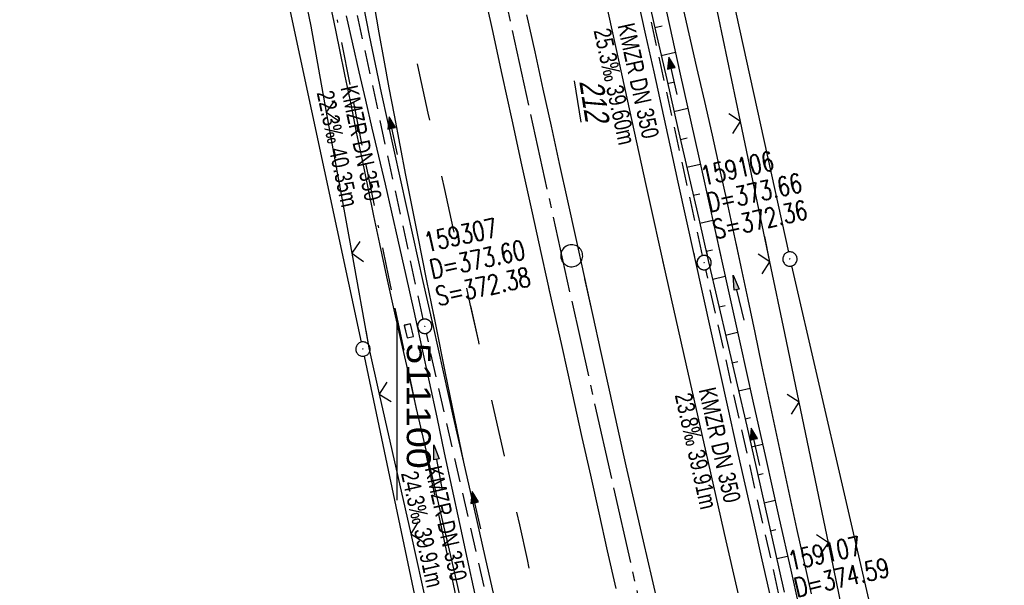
# Model space of a CAD drawing. Extents: x 510806 to 511233, y 466129 to 467087.
# Tile 5 of 35: x 511061 to 511163, y 466225 to 466285. Entities that reach past the tile are written whole.
import ezdxf

# ---------------------------------------------------------------- set-up
doc = ezdxf.new("R2010")
doc.units = 0
doc.header["$LTSCALE"] = 10
doc.header["$MEASUREMENT"] = 0
for name, pattern in [('ACAD_ISO16W100', [73, 15, -6.5, 15, -6.5, 15, -7, 1, -7]), ('ACHSE', [5.5, 4, -0.5, 0.5, -0.5]), ('AUSGEZOGEN', [0]), ('LT00', [0]), ('LT02', [0.4, 0.2, -0.2]), ('STRICHLINIE2', [0.375, 0.25, -0.125])]:
    doc.linetypes.add(name, pattern=pattern)
doc.layers.get('0').update_dxf_attribs({"linetype": 'LT00'})
for name, color, linetype in [('--EK_FBR', 1, 'LT00'), ('--EK_Halt-Pfeil', 4, 'LT00'), ('--EK_Haltung', 7, 'STRICHLINIE2'), ('--EK_Haltung-Text', 140, 'LT00'), ('--EK_Schacht-Text', 5, 'LT00'), ('--EL_DFK_AB_L', 21, 'LT00'), ('--EL_DFK_AB_P', 7, 'LT00'), ('--EL_Halt-Pfeil', 4, 'LT00'), ('--EL_Haltung', 182, 'STRICHLINIE2'), ('--EL_Haltung-Text', 182, 'LT00'), ('-AX-093', 35, 'ACHSE'), ('BAB-KABEL', 220, 'ACAD_ISO16W100'), ('DFK_AB_FLNR', 7, 'Continuous'), ('DFK_AB_L', 21, 'LT00'), ('DFK_AB_P', 7, 'LT00'), ('DFK_KATASTER', 250, 'LT00'), ('PFEIL', 140, 'AUSGEZOGEN'), ('V101_AFBR_BAB', 250, 'LT00'), ('V101_BOESCH', 250, 'LT00'), ('V101_BOSCHUNG', 250, 'LT00'), ('V101_GRABEN', 250, 'LT00'), ('V101_KA_PRUF', 182, 'LT00'), ('V101_LD_MARK', 250, 'LT00'), ('V101_LG_MARK', 250, 'LT02'), ('V101_SINKK', 182, 'LT00'), ('V101_ZAUN', 40, 'LT00'), ('V102_AFBR_BAB', 250, 'LT00'), ('V102_BOESCH', 250, 'LT00'), ('V102_BOSCHUNG', 250, 'LT00'), ('V102_GRABEN', 250, 'LT00'), ('V102_KA_PRUF', 182, 'LT00'), ('V102_LD_MARK', 250, 'LT00'), ('V102_LG_MARK', 51, 'LT02'), ('V102_RASTER', 250, 'LT00'), ('V102_SINKK', 182, 'LT00'), ('V102_ZAUN', 40, 'LT00')]:
    doc.layers.add(name, color=color, linetype=linetype)
doc.styles.add('Haltungsbeschriftung', font='ARIAL.TTF', dxfattribs={"width": 0.75})
doc.styles.add('schachtbeschriftung', font='romans.shx', dxfattribs={"width": 0.75, "height": 2})
doc.styles.get("Standard").update_dxf_attribs({"font": 'ARIAL.TTF'})

# ---------------------------------------------------------------- blocks, each defined once
blk = doc.blocks.new('SYMB0003')
at = {"color": 0, "linetype": 'ByBlock'}
for p, q in [((-0.015712, 0), (0.010166, 0.012015)), ((0, -0.021257), (-0.015712, 0)), ((0.010166, 0.012015), (0, -0.021257))]:
    blk.add_line(p, q, dxfattribs=at)
for points in [[(-0.031395, 0.499013), (-0.093691, 0.491144), (-0.154509, 0.475528), (-0.21289, 0.452414), (-0.267913, 0.422164), (-0.318712, 0.385257), (-0.364484, 0.342274), (-0.404509, 0.293893), (-0.438154, 0.240877), (-0.464888, 0.184062), (-0.484292, 0.124345), (-0.496058, 0.062667), (-0.5, 0)], [(-0.5, 0), (-0.496058, -0.062667), (-0.484292, -0.124345), (-0.464888, -0.184062), (-0.438154, -0.240877), (-0.404509, -0.293893), (-0.364485, -0.342274), (-0.318712, -0.385257), (-0.267914, -0.422164), (-0.21289, -0.452414), (-0.154509, -0.475529), (-0.093691, -0.491144), (-0.031395, -0.499014), (0.031395, -0.499014)], [(0.5, 0), (0.496057, 0.062667), (0.484292, 0.124345), (0.464888, 0.184062), (0.438153, 0.240877), (0.404509, 0.293893), (0.364484, 0.342274), (0.318712, 0.385257), (0.267913, 0.422164), (0.21289, 0.452414), (0.154509, 0.475528), (0.093691, 0.491144), (0.031395, 0.499013), (-0.031395, 0.499013)], [(0.031395, -0.499014), (0.093691, -0.491144), (0.154509, -0.475529), (0.21289, -0.452414), (0.267914, -0.422164), (0.318712, -0.385257), (0.364485, -0.342274), (0.404509, -0.293893), (0.438154, -0.240877), (0.464889, -0.184062), (0.484292, -0.124345), (0.496058, -0.062667), (0.5, 0)]]:
    blk.add_lwpolyline(points, dxfattribs=at)
blk = doc.blocks.new('Pfreil3')
at = {"layer": 'PFEIL'}
blk.add_hatch(color=256, dxfattribs=at).paths.add_polyline_path([(-1.55, 0.27), (-1.55, -0.27), (0, 0)])
for p, q in [((-1.55, 0), (-4.83, 0)), ((-1.55, -0.27), (-1.55, 0.27)), ((-1.55, 0.27), (0, 0)), ((0, 0), (-1.55, -0.27))]:
    blk.add_line(p, q, dxfattribs=at)
blk = doc.blocks.new('SYMB0002')
at = {"color": 0, "linetype": 'ByBlock'}
for points in [[(-0.031395, 0.499013), (-0.093691, 0.491144), (-0.154509, 0.475528), (-0.21289, 0.452414), (-0.267913, 0.422164), (-0.318712, 0.385257), (-0.364484, 0.342274), (-0.404509, 0.293893), (-0.438154, 0.240877), (-0.464888, 0.184062), (-0.484292, 0.124345), (-0.496058, 0.062667), (-0.5, 0)], [(0.5, 0), (0.496057, 0.062667), (0.484292, 0.124345), (0.464888, 0.184062), (0.438153, 0.240877), (0.404509, 0.293893), (0.364484, 0.342274), (0.318712, 0.385257), (0.267913, 0.422164), (0.21289, 0.452414), (0.154509, 0.475528), (0.093691, 0.491144), (0.031395, 0.499013), (-0.031395, 0.499013)], [(-0.5, 0), (-0.496058, -0.062667), (-0.484292, -0.124345), (-0.464888, -0.184062), (-0.438154, -0.240877), (-0.404509, -0.293893), (-0.364485, -0.342274), (-0.318712, -0.385257), (-0.267914, -0.422164), (-0.21289, -0.452414), (-0.154509, -0.475529), (-0.093691, -0.491144), (-0.031395, -0.499014), (0.031395, -0.499014)], [(0.031395, -0.499014), (0.093691, -0.491144), (0.154509, -0.475529), (0.21289, -0.452414), (0.267914, -0.422164), (0.318712, -0.385257), (0.364485, -0.342274), (0.404509, -0.293893), (0.438154, -0.240877), (0.464889, -0.184062), (0.484292, -0.124345), (0.496058, -0.062667), (0.5, 0)]]:
    blk.add_lwpolyline(points, dxfattribs=at)
blk = doc.blocks.new('SYMB0024')
at = {"color": 0, "linetype": 'ByBlock'}
for p, q in [((-0.5, 0.5), (0, 0)), ((0, 0), (0.5, 0.5))]:
    blk.add_line(p, q, dxfattribs=at)
blk = doc.blocks.new('SYMB0652')
at = {"color": 0, "linetype": 'ByBlock'}
blk.add_lwpolyline([(-0.15, -0.075), (0.15, -0.075), (0.15, 0.075), (-0.15, 0.075), (-0.15, -0.075)], dxfattribs=at)
blk = doc.blocks.new('SYMB0070')
at = {"color": 0, "linetype": 'ByBlock'}
for p, q in [((-0.5, 0), (0.2, 0)), ((0.5, 0), (0.2, 0.1)), ((0.2, 0.1), (0.2, 0)), ((0.468, 0), (0.21, 0.086)), ((0.21, 0.086), (0.21, -0.086)), ((0.21, -0.086), (0.468, 0)), ((0.22, -0.072), (0.437, 0)), ((0.23, -0.058), (0.405, 0)), ((0.24, -0.045), (0.374, 0)), ((0.342, 0), (0.25, 0.031)), ((0.25, 0.031), (0.25, -0.031)), ((0.25, -0.031), (0.342, 0)), ((0.26, -0.017), (0.31, 0)), ((0.27, -0.003), (0.279, 0))]:
    blk.add_line(p, q, dxfattribs=at)
for points in [[(0.2, 0), (0.2, -0.1), (0.5, 0)], [(0.437, 0), (0.22, 0.072), (0.22, -0.072)], [(0.405, 0), (0.23, 0.058), (0.23, -0.058)], [(0.374, 0), (0.24, 0.045), (0.24, -0.045)], [(0.31, 0), (0.26, 0.017), (0.26, -0.017)], [(0.279, 0), (0.27, 0.003), (0.27, -0.003)]]:
    blk.add_lwpolyline(points, dxfattribs=at)

msp = doc.modelspace()

# ---------------------------------------------------------------- linework, layer by layer
at = {"layer": '--EK_FBR'}
for points in [[(511122.87, 466225.06), (511121.99, 466229.01), (511121.11, 466232.96), (511120.23, 466236.91), (511119.35, 466240.86), (511118.29, 466245.62), (511117.23, 466250.38), (511116.17, 466255.14), (511115.12, 466259.9), (511114.07, 466264.66), (511113.03, 466269.38), (511112, 466274.09), (511110.97, 466278.81), (511109.95, 466283.53), (511108.92, 466288.24)], [(511125.13, 466286.76), (511125.97, 466282.92), (511126.81, 466279.08), (511127.66, 466275.25), (511128.51, 466271.41), (511129.35, 466267.57), (511130.22, 466263.63), (511131.08, 466259.69), (511131.95, 466255.74), (511132.81, 466251.8), (511133.68, 466247.86), (511134.55, 466243.92), (511135.44, 466239.95), (511136.33, 466235.98), (511137.23, 466232.01), (511138.13, 466228.04), (511139.03, 466224.07)], [(511106.96, 466238.26), (511105.9, 466242.99), (511104.84, 466247.72), (511103.78, 466252.45), (511102.73, 466257.18), (511101.67, 466261.92), (511101.01, 466264.91), (511100.34, 466267.91), (511099.68, 466270.91), (511099.02, 466273.9), (511098.37, 466276.9), (511097.74, 466279.91), (511097.11, 466282.91), (511096.51, 466285.92)], [(511113.52, 466285.07), (511114.37, 466281.18), (511115.22, 466277.29), (511116.08, 466273.4), (511116.94, 466269.51), (511117.8, 466265.62), (511118.67, 466261.65), (511119.53, 466257.69), (511120.4, 466253.72), (511121.27, 466249.75), (511122.14, 466245.79), (511123.03, 466241.83), (511123.91, 466237.89), (511124.8, 466233.96), (511125.7, 466230.02), (511126.6, 466226.09), (511127.51, 466222.16)], [(511130.99, 466260.12), (511131.08, 466259.69), (511131.95, 466255.74), (511132.81, 466251.8), (511133.68, 466247.86), (511134.55, 466243.92), (511135.44, 466239.95), (511136.33, 466235.98), (511137.23, 466232.01), (511138.13, 466228.04), (511139.03, 466224.07), (511139.93, 466220.1), (511141, 466215.38), (511142.07, 466210.65), (511143.15, 466205.93), (511144.23, 466201.21), (511145.31, 466196.48), (511146.72, 466190.4), (511148.14, 466184.32), (511149.57, 466178.25), (511151, 466172.17), (511152, 466167.98), (511152.99, 466163.79), (511153.72, 466160.76)], [(511119.59, 466257.43), (511120.4, 466253.72), (511121.27, 466249.75), (511122.14, 466245.79), (511123.03, 466241.83), (511123.91, 466237.89), (511124.8, 466233.96), (511125.7, 466230.02), (511126.6, 466226.09), (511127.51, 466222.16)], [(511122.87, 466225.06), (511121.99, 466229.01), (511121.11, 466232.96), (511120.23, 466236.91), (511119.35, 466240.86), (511118.29, 466245.62), (511117.23, 466250.38), (511116.17, 466255.14), (511115.86, 466256.55)], [(511125.87, 466156.4), (511124.7, 466161.34), (511123.51, 466166.37), (511122.55, 466170.4), (511121.59, 466174.43), (511120.64, 466178.46), (511119.69, 466182.48), (511118.74, 466186.51), (511117.81, 466190.54), (511116.92, 466194.39), (511116.03, 466198.25), (511115.15, 466202.1), (511114.28, 466205.95), (511113.41, 466209.81), (511112.53, 466213.66), (511111.42, 466218.58), (511110.3, 466223.5), (511109.18, 466228.42), (511108.07, 466233.34), (511106.96, 466238.26)], [(511125.87, 466156.4), (511124.7, 466161.34), (511123.51, 466166.37), (511122.55, 466170.4), (511121.59, 466174.43), (511120.64, 466178.46), (511119.69, 466182.48), (511118.74, 466186.51), (511117.81, 466190.54), (511116.92, 466194.39), (511116.03, 466198.25), (511115.15, 466202.1), (511114.28, 466205.95), (511113.41, 466209.81), (511112.53, 466213.66), (511111.42, 466218.58), (511110.3, 466223.5), (511109.18, 466228.42), (511108.07, 466233.34), (511106.96, 466238.26)]]:
    msp.add_lwpolyline(points, dxfattribs=at)
at = {"layer": '--EK_Haltung'}
for p, q in [((511131.92, 466259.87), (511123.76, 466297.08)), ((511102.72, 466253.22), (511094.51, 466291.19)), ((511140.69, 466220.93), (511132.25, 466258.41)), ((511111.57, 466214.29), (511103.05, 466251.75))]:
    msp.add_line(p, q, dxfattribs=at)
at = {"layer": '--EL_DFK_AB_L'}
for p, q in [((511115.95, 466374.01), (511140.89, 466260.25)), ((511096.26, 466250.83), (511071.93, 466364.17)), ((511141.22, 466258.79), (511163.46, 466162.28)), ((511116.5, 466154.93), (511096.57, 466249.37))]:
    msp.add_line(p, q, dxfattribs=at)
at = {"layer": '--EL_Haltung'}
for p, q in [((511131.92, 466259.87), (511123.76, 466297.08)), ((511102.72, 466253.22), (511094.51, 466291.19)), ((511140.69, 466220.93), (511132.25, 466258.41)), ((511111.57, 466214.29), (511103.05, 466251.75))]:
    msp.add_line(p, q, dxfattribs=at)
at = {"layer": '-AX-093', "ltscale": 0.2}
msp.add_lwpolyline([(511065.02, 466529.33), (511068.32, 466509.61), (511071.7, 466489.89), (511075.16, 466470.2), (511078.7, 466450.51), (511082.31, 466430.84), (511086.01, 466411.19), (511089.78, 466391.54), (511093.63, 466371.92), (511097.56, 466352.31), (511101.57, 466332.71), (511105.53, 466313.74), (511109.7, 466294.18), (511113.93, 466274.63), (511118.24, 466255.1), (511122.6, 466235.59), (511127.03, 466216.08), (511131.52, 466196.59), (511136.05, 466177.11), (511140.39, 466158.67)], dxfattribs=at)
at = {"layer": 'BAB-KABEL', "ltscale": 0.03, "flags": 128}
msp.add_lwpolyline([(510972.24, 467068.61), (510975.91, 466996.57), (510977.98, 466968.8), (510979.79, 466948.12), (510983.5, 466918.71), (510987.42, 466888.38), (510991.02, 466862.11), (510995.17, 466835.48), (510999.66, 466809.43), (511004.38, 466787.08), (511010.67, 466758.22), (511015.84, 466724.86), (511019.99, 466699.02), (511022.7, 466674.98), (511023.84, 466667.26), (511024.5, 466662.02), (511024.36, 466656.98), (511021.99, 466652.4), (511015.67, 466649.5), (511014.88, 466647.88), (511015.76, 466640.01), (511016.16, 466634.18), (511017.33, 466627.88), (511020.62, 466626.04), (511027.57, 466625.36), (511028.73, 466623.98), (511029.53, 466622.08), (511030.32, 466618.59), (511034.12, 466593.59), (511037.32, 466574.49), (511041.92, 466544.36), (511045.92, 466522.33), (511050.71, 466494.71), (511055.61, 466464.59), (511063.51, 466423.43), (511071.81, 466385.81), (511078.52, 466354.09), (511085.03, 466325.47), (511091.12, 466297.54), (511098.83, 466258.82), (511106.63, 466221.87), (511109.23, 466209.78), (511117.68, 466173.99), (511121.99, 466155.79)], dxfattribs=at)
at = {"layer": 'DFK_AB_L'}
for p, q in [((511115.95, 466374.01), (511140.89, 466260.25)), ((511096.26, 466250.83), (511071.93, 466364.17)), ((511141.22, 466258.79), (511163.46, 466162.28)), ((511116.5, 466154.93), (511096.57, 466249.37))]:
    msp.add_line(p, q, dxfattribs=at)
at = {"layer": 'DFK_KATASTER'}
for p, q in [((511115.95, 466374.01), (511140.89, 466260.25)), ((511096.26, 466250.83), (511071.93, 466364.17))]:
    msp.add_line(p, q, dxfattribs=at)
at = {"layer": 'V101_AFBR_BAB'}
for points in [[(511122.87, 466225.06), (511121.99, 466229.01), (511121.11, 466232.96), (511120.23, 466236.91), (511119.35, 466240.86), (511118.29, 466245.62), (511117.23, 466250.38), (511116.17, 466255.14), (511115.12, 466259.9), (511114.07, 466264.66), (511113.03, 466269.38), (511112, 466274.09), (511110.97, 466278.81), (511109.95, 466283.53), (511108.92, 466288.24)], [(511125.13, 466286.76), (511125.97, 466282.92), (511126.81, 466279.08), (511127.66, 466275.25), (511128.51, 466271.41), (511129.35, 466267.57), (511130.22, 466263.63), (511131.08, 466259.69), (511131.95, 466255.74), (511132.81, 466251.8), (511133.68, 466247.86), (511134.55, 466243.92), (511135.44, 466239.95), (511136.33, 466235.98), (511137.23, 466232.01), (511138.13, 466228.04), (511139.03, 466224.07)], [(511106.96, 466238.26), (511105.9, 466242.99), (511104.84, 466247.72), (511103.78, 466252.45), (511102.73, 466257.18), (511101.67, 466261.92), (511101.01, 466264.91), (511100.34, 466267.91), (511099.68, 466270.91), (511099.02, 466273.9), (511098.37, 466276.9), (511097.74, 466279.91), (511097.11, 466282.91), (511096.51, 466285.92)], [(511113.52, 466285.07), (511114.37, 466281.18), (511115.22, 466277.29), (511116.08, 466273.4), (511116.94, 466269.51), (511117.8, 466265.62), (511118.67, 466261.65), (511119.53, 466257.69), (511120.4, 466253.72), (511121.27, 466249.75), (511122.14, 466245.79), (511123.03, 466241.83), (511123.91, 466237.89), (511124.8, 466233.96), (511125.7, 466230.02), (511126.6, 466226.09), (511127.51, 466222.16)]]:
    msp.add_lwpolyline(points, dxfattribs=at)
at = {"layer": 'V101_AFBR_BAB', "color": 2}
msp.add_lwpolyline([(511125.87, 466156.4), (511124.7, 466161.34), (511123.51, 466166.37), (511122.55, 466170.4), (511121.59, 466174.43), (511120.64, 466178.46), (511119.69, 466182.48), (511118.74, 466186.51), (511117.81, 466190.54), (511116.92, 466194.39), (511116.03, 466198.25), (511115.15, 466202.1), (511114.28, 466205.95), (511113.41, 466209.81), (511112.53, 466213.66), (511111.42, 466218.58), (511110.3, 466223.5), (511109.18, 466228.42), (511108.07, 466233.34), (511106.96, 466238.26)], dxfattribs=at)
at = {"layer": 'V101_BOESCH'}
msp.add_lwpolyline([(511125.86, 466288.51), (511127.01, 466283.39), (511128.17, 466278.28), (511129.34, 466273.16), (511130.52, 466268.05), (511131.52, 466263.71), (511132.52, 466259.38), (511133.53, 466255.04), (511134.53, 466250.71), (511135.54, 466246.37), (511136.53, 466242.04), (511137.53, 466237.7), (511138.51, 466233.36), (511139.48, 466229.02), (511140.44, 466224.67)], dxfattribs=at)
at = {"layer": 'V101_BOSCHUNG'}
for p, q in [((511126.93, 466283.73), (511127.68, 466283.91)), ((511127.6, 466280.81), (511129.08, 466281.15)), ((511128.26, 466277.88), (511128.99, 466278.05)), ((511128.93, 466274.96), (511130.38, 466275.29)), ((511129.6, 466272.03), (511130.31, 466272.2)), ((511130.27, 466269.11), (511131.68, 466269.43)), ((511130.95, 466266.18), (511131.64, 466266.35)), ((511131.62, 466263.26), (511132.98, 466263.58)), ((511132.3, 466260.34), (511132.96, 466260.49)), ((511132.98, 466257.42), (511134.28, 466257.72)), ((511133.66, 466254.5), (511134.29, 466254.64)), ((511134.33, 466251.57), (511135.58, 466251.86)), ((511135.01, 466248.65), (511135.62, 466248.79)), ((511135.69, 466245.73), (511136.88, 466246)), ((511136.36, 466242.8), (511136.94, 466242.94)), ((511137.03, 466239.88), (511138.18, 466240.15)), ((511137.69, 466236.95), (511138.27, 466237.09)), ((511138.36, 466234.03), (511139.49, 466234.29)), ((511139.01, 466231.1), (511139.58, 466231.23)), ((511139.67, 466228.18), (511140.8, 466228.43))]:
    msp.add_line(p, q, dxfattribs=at)
at = {"layer": 'V101_GRABEN'}
for points in [[(511127.33, 466289.07), (511128.46, 466283.95), (511129.59, 466278.84), (511130.73, 466273.72), (511131.86, 466268.61), (511133.19, 466262.61), (511134.52, 466256.62), (511135.85, 466250.63), (511137.18, 466244.64), (511138.52, 466238.65), (511139.86, 466232.65), (511141.2, 466226.67), (511142.54, 466220.68)], [(511106.8, 466223.23), (511106.01, 466226.67), (511105.22, 466230.11), (511104.42, 466233.56), (511103.62, 466237), (511102.82, 466240.44), (511102.03, 466243.88), (511101.24, 466247.32), (511100.46, 466250.77), (511099.69, 466254.22), (511098.93, 466257.67), (511098.18, 466261.12), (511097.57, 466264.04), (511096.96, 466266.95), (511096.36, 466269.87), (511095.76, 466272.79), (511095.17, 466275.71), (511094.57, 466278.64), (511093.97, 466281.56), (511093.37, 466284.48), (511092.62, 466288.07)], [(511129.67, 466286.6), (511130.49, 466283.07), (511131.3, 466279.54), (511132.11, 466276.01), (511132.91, 466272.48), (511133.7, 466268.94), (511134.45, 466265.53), (511135.19, 466262.11), (511135.92, 466258.69), (511136.64, 466255.27), (511137.37, 466251.85), (511138.09, 466248.43), (511138.81, 466245.01), (511139.53, 466241.58), (511140.26, 466238.16), (511140.99, 466234.75), (511141.74, 466231.33), (511142.49, 466227.92), (511143.26, 466224.51)], [(511094.65, 466284.94), (511095.32, 466282.01), (511096, 466279.08), (511096.68, 466276.14), (511097.36, 466273.21), (511098.05, 466270.28), (511098.73, 466267.35), (511099.4, 466264.41), (511100.07, 466261.48), (511100.9, 466257.78), (511101.72, 466254.08), (511102.53, 466250.38), (511103.33, 466246.67), (511104.13, 466242.97), (511104.92, 466239.26), (511105.72, 466235.55), (511106.51, 466231.85), (511107.31, 466228.14), (511108.11, 466224.43)]]:
    msp.add_lwpolyline(points, dxfattribs=at)
at = {"layer": 'V101_LD_MARK'}
for points in [[(511150.64, 466160.28), (511149.46, 466165.3), (511147.27, 466174.54), (511145.1, 466183.79), (511142.94, 466193.04), (511140.78, 466202.29), (511138.64, 466211.54), (511136.51, 466220.79), (511134.39, 466230.05), (511132.29, 466239.31), (511130.19, 466248.57), (511128.12, 466257.84), (511126.06, 466267.11), (511123.79, 466277.46), (511121.53, 466287.82), (511119.3, 466298.17), (511117.08, 466308.54), (511114.89, 466318.9), (511112.71, 466329.28), (511110.56, 466339.65), (511108.42, 466350.03), (511106.3, 466360.41), (511104.48, 466369.38)], [(511106.96, 466238.26), (511105.99, 466243.01), (511105.02, 466247.76), (511104.06, 466252.51), (511103.1, 466257.25), (511102.15, 466262.01), (511101.53, 466265.14), (511100.91, 466268.28), (511100.3, 466271.42), (511099.7, 466274.56), (511099.16, 466277.43), (511098.64, 466280.3), (511098.12, 466283.17), (511097.62, 466286.04)]]:
    msp.add_lwpolyline(points, dxfattribs=at)
at = {"layer": 'V101_LG_MARK', "ltscale": 3, "flags": 128}
msp.add_lwpolyline([(511130, 466157.04), (511129.6, 466158.73), (511128.63, 466162.89), (511127.67, 466167.05), (511126.3, 466172.91), (511124.93, 466178.78), (511123.56, 466184.64), (511122.19, 466190.5), (511121.29, 466194.35), (511120.39, 466198.2), (511119.49, 466202.06), (511118.6, 466205.91), (511117.72, 466209.77), (511116.84, 466213.63), (511116.02, 466217.24), (511115.21, 466220.85), (511114.41, 466224.47), (511113.61, 466228.08), (511112.8, 466231.7), (511112, 466235.31), (511111.2, 466238.93), (511110.31, 466242.91), (511109.41, 466246.88), (511108.52, 466250.86), (511107.63, 466254.83), (511106.74, 466258.81), (511105.86, 466262.79), (511104.98, 466266.79), (511104.11, 466270.79), (511103.24, 466274.79), (511102.38, 466278.79), (511101.52, 466282.79), (511100.66, 466286.8), (511099.69, 466291.31), (511098.73, 466295.82), (511097.76, 466300.33), (511096.79, 466304.85), (511095.83, 466309.36), (511094.74, 466314.48), (511093.65, 466319.6), (511092.57, 466324.73), (511091.48, 466329.85)], dxfattribs=at)
at = {"layer": 'V101_ZAUN'}
for p, q in [((511135.89, 466273.9), (511132.82, 466288.58)), ((511092.59, 466274.88), (511095.25, 466260.12)), ((511138.96, 466259.22), (511135.89, 466273.9)), ((511098.12, 466245.4), (511101.41, 466230.76)), ((511145.07, 466229.85), (511142.02, 466244.53)), ((511101.41, 466230.76), (511104.7, 466216.13)), ((511148.12, 466215.16), (511145.07, 466229.85))]:
    msp.add_line(p, q, dxfattribs=at)
for points in [[(511089.79, 466289.61), (511090.97, 466283.89), (511092.59, 466274.88)], [(511095.25, 466260.12), (511097.04, 466250.22), (511098.12, 466245.4)], [(511142.02, 466244.53), (511140.52, 466251.78), (511138.96, 466259.22)]]:
    msp.add_lwpolyline(points, dxfattribs=at)
at = {"layer": 'V102_AFBR_BAB'}
for points in [[(511130.99, 466260.12), (511131.08, 466259.69), (511131.95, 466255.74), (511132.81, 466251.8), (511133.68, 466247.86), (511134.55, 466243.92), (511135.44, 466239.95), (511136.33, 466235.98), (511137.23, 466232.01), (511138.13, 466228.04), (511139.03, 466224.07), (511139.93, 466220.1), (511141, 466215.38), (511142.07, 466210.65), (511143.15, 466205.93), (511144.23, 466201.21), (511145.31, 466196.48), (511146.72, 466190.4), (511148.14, 466184.32), (511149.57, 466178.25), (511151, 466172.17), (511152, 466167.98), (511152.99, 466163.79), (511153.72, 466160.76)], [(511119.59, 466257.43), (511120.4, 466253.72), (511121.27, 466249.75), (511122.14, 466245.79), (511123.03, 466241.83), (511123.91, 466237.89), (511124.8, 466233.96), (511125.7, 466230.02), (511126.6, 466226.09), (511127.51, 466222.16)], [(511122.87, 466225.06), (511121.99, 466229.01), (511121.11, 466232.96), (511120.23, 466236.91), (511119.35, 466240.86), (511118.29, 466245.62), (511117.23, 466250.38), (511116.17, 466255.14), (511115.86, 466256.55)], [(511106.96, 466238.26), (511106.96, 466238.26), (511105.9, 466242.99), (511104.84, 466247.72), (511103.78, 466252.45), (511103.52, 466253.64)]]:
    msp.add_lwpolyline(points, dxfattribs=at)
at = {"layer": 'V102_AFBR_BAB', "color": 2}
msp.add_lwpolyline([(511125.87, 466156.4), (511124.7, 466161.34), (511123.51, 466166.37), (511122.55, 466170.4), (511121.59, 466174.43), (511120.64, 466178.46), (511119.69, 466182.48), (511118.74, 466186.51), (511117.81, 466190.54), (511116.92, 466194.39), (511116.03, 466198.25), (511115.15, 466202.1), (511114.28, 466205.95), (511113.41, 466209.81), (511112.53, 466213.66), (511111.42, 466218.58), (511110.3, 466223.5), (511109.18, 466228.42), (511108.07, 466233.34), (511106.96, 466238.26)], dxfattribs=at)
at = {"layer": 'V102_BOESCH'}
msp.add_lwpolyline([(511132.28, 466260.43), (511132.52, 466259.38), (511133.53, 466255.04), (511134.53, 466250.71), (511135.54, 466246.37), (511136.53, 466242.04), (511137.53, 466237.7), (511138.51, 466233.36), (511139.48, 466229.02), (511140.44, 466224.67)], dxfattribs=at)
at = {"layer": 'V102_BOSCHUNG'}
for p, q in [((511132.3, 466260.34), (511132.96, 466260.49)), ((511132.98, 466257.42), (511134.28, 466257.72)), ((511133.66, 466254.5), (511134.29, 466254.64)), ((511134.33, 466251.57), (511135.58, 466251.86)), ((511135.01, 466248.65), (511135.62, 466248.79)), ((511135.69, 466245.73), (511136.88, 466246)), ((511136.36, 466242.8), (511136.94, 466242.94)), ((511137.03, 466239.88), (511138.18, 466240.15)), ((511137.69, 466236.95), (511138.27, 466237.09)), ((511138.36, 466234.03), (511139.49, 466234.29)), ((511139.01, 466231.1), (511139.58, 466231.23)), ((511139.67, 466228.18), (511140.8, 466228.43))]:
    msp.add_line(p, q, dxfattribs=at)
at = {"layer": 'V102_GRABEN'}
for points in [[(511133.61, 466260.74), (511134.52, 466256.62), (511135.85, 466250.63), (511137.18, 466244.64), (511138.52, 466238.65), (511139.86, 466232.65), (511141.2, 466226.67), (511142.54, 466220.68)], [(511135.39, 466261.16), (511135.92, 466258.69), (511136.64, 466255.27), (511137.37, 466251.85), (511138.09, 466248.43), (511138.81, 466245.01), (511139.53, 466241.58), (511140.26, 466238.16), (511140.99, 466234.75), (511141.74, 466231.33), (511142.49, 466227.92), (511143.26, 466224.51)], [(511101.9, 466253.26), (511102.53, 466250.38), (511103.33, 466246.67), (511104.13, 466242.97), (511104.92, 466239.26), (511105.72, 466235.55), (511106.51, 466231.85), (511107.31, 466228.14), (511108.11, 466224.43), (511108.91, 466220.73), (511109.73, 466217.03), (511110.56, 466213.33), (511111.44, 466209.44), (511112.34, 466205.55), (511113.24, 466201.66), (511114.16, 466197.78), (511115.08, 466193.89), (511116, 466190.01), (511121.92, 466165.39), (511124.17, 466156.13)], [(511106.8, 466223.23), (511106.01, 466226.67), (511105.22, 466230.11), (511104.42, 466233.56), (511103.62, 466237), (511102.82, 466240.44), (511102.03, 466243.88), (511101.24, 466247.32), (511100.46, 466250.77), (511100, 466252.81)]]:
    msp.add_lwpolyline(points, dxfattribs=at)
at = {"layer": 'V102_LD_MARK'}
for points in [[(511150.64, 466160.28), (511149.46, 466165.3), (511147.27, 466174.54), (511145.1, 466183.79), (511142.94, 466193.04), (511140.78, 466202.29), (511138.64, 466211.54), (511136.51, 466220.79), (511134.39, 466230.05), (511132.29, 466239.31), (511130.19, 466248.57), (511128.12, 466257.84), (511127.78, 466259.37)], [(511106.96, 466238.26), (511105.99, 466243.01), (511105.02, 466247.76), (511104.06, 466252.51), (511103.82, 466253.71)]]:
    msp.add_lwpolyline(points, dxfattribs=at)
at = {"layer": 'V102_LG_MARK', "ltscale": 3, "flags": 128}
msp.add_lwpolyline([(511130, 466157.04), (511129.6, 466158.73), (511128.63, 466162.89), (511127.67, 466167.05), (511126.3, 466172.91), (511124.93, 466178.78), (511123.56, 466184.64), (511122.19, 466190.5), (511121.29, 466194.35), (511120.39, 466198.2), (511119.49, 466202.06), (511118.6, 466205.91), (511117.72, 466209.77), (511116.84, 466213.63), (511116.02, 466217.24), (511115.21, 466220.85), (511114.41, 466224.47), (511113.61, 466228.08), (511112.8, 466231.7), (511112, 466235.31), (511111.2, 466238.93), (511110.31, 466242.91), (511109.41, 466246.88), (511108.52, 466250.86), (511107.68, 466254.62)], dxfattribs=at)
at = {"layer": 'V102_RASTER'}
msp.add_line((511100, 466234.31), (511100, 466252.81), dxfattribs=at)
at = {"layer": 'V102_ZAUN'}
for p, q in [((511138.96, 466259.22), (511138.41, 466261.88)), ((511098.12, 466245.4), (511101.41, 466230.76)), ((511145.07, 466229.85), (511142.02, 466244.53)), ((511101.41, 466230.76), (511104.7, 466216.13)), ((511148.12, 466215.16), (511145.07, 466229.85))]:
    msp.add_line(p, q, dxfattribs=at)
for points in [[(511142.02, 466244.53), (511140.52, 466251.78), (511138.96, 466259.22)], [(511096.71, 466252.03), (511097.04, 466250.22), (511098.12, 466245.4)]]:
    msp.add_lwpolyline(points, dxfattribs=at)

# ---------------------------------------------------------------- block references
at = {"layer": '--EK_Halt-Pfeil', "yscale": 4, "zscale": 4}
for p, xscale, rotation in [((511128.82, 466278.69), 4.00000000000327, 102.3731699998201), ((511099.59, 466272.42), 3.999999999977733, 102.2029700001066), ((511137.45, 466239.89), 3.999999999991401, 102.6922300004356), ((511108.28, 466233.24), 3.999999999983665, 102.8129899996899)]:
    msp.add_blockref('SYMB0070', p, dxfattribs=dict(at, xscale=xscale, rotation=rotation))
at = {"layer": '--EL_DFK_AB_P', "xscale": 1.500000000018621, "yscale": 1.5, "zscale": 1.5, "rotation": 264.7377099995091}
for p in [(511141.05, 466259.52), (511096.42, 466250.1)]:
    msp.add_blockref('SYMB0003', p, dxfattribs=at)
at = {"layer": '--EL_Halt-Pfeil', "yscale": 4, "zscale": 4}
for p, xscale, rotation in [((511128.82, 466278.69), 4.00000000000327, 102.3731699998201), ((511099.59, 466272.42), 3.999999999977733, 102.2029700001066), ((511137.45, 466239.89), 3.999999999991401, 102.6922300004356), ((511108.28, 466233.24), 3.999999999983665, 102.8129899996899)]:
    msp.add_blockref('SYMB0070', p, dxfattribs=dict(at, xscale=xscale, rotation=rotation))
at = {"layer": 'DFK_AB_P', "xscale": 1.500000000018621, "yscale": 1.5, "zscale": 1.5, "rotation": 264.7377099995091}
for p in [(511141.05, 466259.52), (511096.42, 466250.1)]:
    msp.add_blockref('SYMB0003', p, dxfattribs=at)
at = {"layer": 'PFEIL'}
for p, rotation in [((511135.12, 466257.82), 103.1270369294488), ((511103.82, 466240.08), 100.5278564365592)]:
    msp.add_blockref('Pfreil3', p, dxfattribs=dict(at, rotation=rotation))
at = {"layer": 'V101_KA_PRUF'}
for name, p, xscale, yscale, zscale, rotation in [('SYMB0002', (511118.24, 466259.86), 2.299999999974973, 2.299999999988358, 2.3, 278.9019100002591), ('SYMB0003', (511132.08, 466259.14), 1.49999999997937, 1.5, 1.5, 278.9019099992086), ('SYMB0003', (511102.88, 466252.48), 1.49999999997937, 1.5, 1.5, 278.9019099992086)]:
    msp.add_blockref(name, p, dxfattribs=dict(at, xscale=xscale, yscale=yscale, zscale=zscale, rotation=rotation))
at = {"layer": 'V101_SINKK', "xscale": 4.499999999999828, "yscale": 4.5, "zscale": 4.5, "rotation": 282.4200528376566}
msp.add_blockref('SYMB0652', (511101.21, 466252), dxfattribs=at)
at = {"layer": 'V101_ZAUN', "yscale": 2.099999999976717, "zscale": 2.1}
for p, xscale, rotation in [((511092.59, 466274.88), 2.100000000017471, 280.2238800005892), ((511135.89, 466273.9), 2.100000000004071, 101.8196699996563), ((511095.25, 466260.12), 2.100000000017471, 280.2238800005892), ((511138.96, 466259.22), 2.100000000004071, 101.8196699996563), ((511098.12, 466245.4), 2.100000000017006, 282.66386999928), ((511142.02, 466244.53), 2.099999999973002, 101.7217100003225), ((511101.41, 466230.76), 2.100000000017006, 282.66386999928), ((511145.07, 466229.85), 2.099999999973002, 101.7217100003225)]:
    msp.add_blockref('SYMB0024', p, dxfattribs=dict(at, xscale=xscale, rotation=rotation))
at = {"layer": 'V102_KA_PRUF', "xscale": 1.499999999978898, "yscale": 1.5, "zscale": 1.5, "rotation": 283.2840000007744}
for p in [(511132.08, 466259.14), (511102.88, 466252.48)]:
    msp.add_blockref('SYMB0003', p, dxfattribs=at)
at = {"layer": 'V102_SINKK', "xscale": 4.499999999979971, "yscale": 4.5, "zscale": 4.5, "rotation": 283.2839999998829}
msp.add_blockref('SYMB0652', (511101.21, 466252), dxfattribs=at)
at = {"layer": 'V102_ZAUN', "yscale": 2.099999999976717, "zscale": 2.1}
for p, xscale, rotation in [((511138.96, 466259.22), 2.099999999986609, 101.8186099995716), ((511098.12, 466245.4), 2.099999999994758, 282.6650100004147), ((511142.02, 466244.53), 2.100000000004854, 101.7206299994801), ((511101.41, 466230.76), 2.099999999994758, 282.6650100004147), ((511145.07, 466229.85), 2.100000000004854, 101.7206299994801)]:
    msp.add_blockref('SYMB0024', p, dxfattribs=dict(at, xscale=xscale, rotation=rotation))

# ---------------------------------------------------------------- texts
at = {"layer": '--EK_Haltung-Text', "style": 'Haltungsbeschriftung', "width": 0.75}
for s, rotation, p in [('KMZR DN 350', -77.6268, (511123.02, 466283.96)), ('25.3‰ 39.60m', -77.6268, (511120.52, 466283.41)), ('22.3‰ 40.35m', -77.797, (511091.57, 466276.91)), ('KMZR DN 350', -77.797, (511094.07, 466277.45)), ('KMZR DN 350', -77.3078, (511131.5, 466245.85)), ('23.8‰ 39.91m', -77.3078, (511129, 466245.28)), ('KMZR DN 350', -77.187, (511102.87, 466237.65)), ('24.3‰ 39.91m', -77.187, (511100.38, 466237.09))]:
    msp.add_text(s, height=1.8, rotation=rotation, dxfattribs=at).set_placement(p)
at = {"layer": '--EK_Schacht-Text', "style": 'schachtbeschriftung', "width": 0.75}
for s, rotation, p in [('159106', 12.3732, (511132, 466267.21)), ('D=373.66', 12.3732, (511132.62, 466264.4)), ('S=372.36', 12.3732, (511133.24, 466261.59)), ('159307', 12.203, (511103.05, 466260.24)), ('D=373.60', 12.203, (511103.66, 466257.43)), ('S=372.38', 12.203, (511104.27, 466254.61)), ('159107', 12.6922, (511141.13, 466226.93)), ('D=374.59', 12.6922, (511141.76, 466224.12))]:
    msp.add_text(s, height=2, rotation=rotation, dxfattribs=at).set_placement(p)
at = {"layer": '--EL_Haltung-Text', "style": 'Haltungsbeschriftung', "width": 0.75}
for rotation, p in [(-77.6268, (511123.02, 466283.96)), (-77.797, (511094.07, 466277.45)), (-77.3078, (511131.5, 466245.85)), (-77.187, (511102.87, 466237.65))]:
    msp.add_text('KMZR DN 350', height=1.8, rotation=rotation, dxfattribs=at).set_placement(p)
at = {"layer": 'DFK_AB_FLNR', "oblique": 13.754, "width": 0.75}
msp.add_text('%%U212', height=2.5, rotation=278.9019, dxfattribs=at).set_placement((511119.02, 466278.1))
at = {"layer": 'V102_RASTER', "width": 1.127}
msp.add_text(' 511100', height=2.5, rotation=-90.0008, dxfattribs=at).set_placement((511101, 466251.81))

doc.saveas('drawing.dxf')
